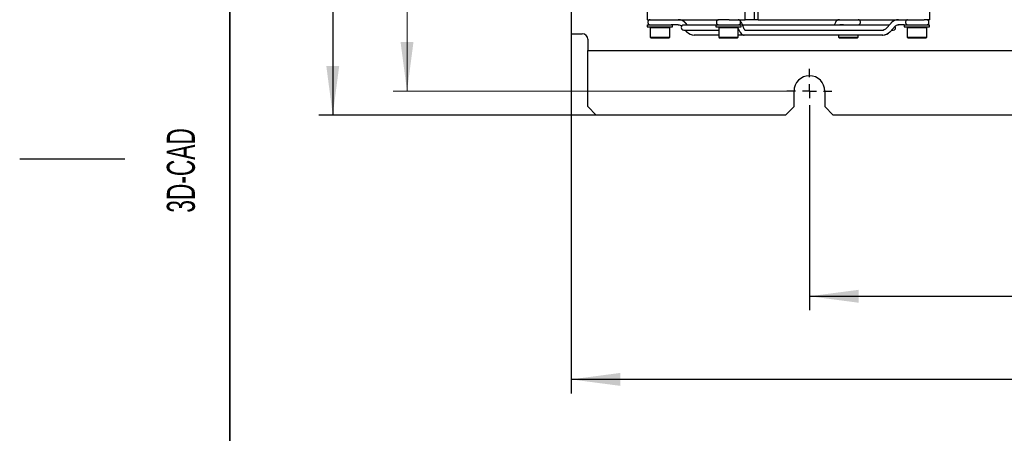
# Model space of a CAD drawing. Header units: millimetres. Extents: x 5 to 414, y 6 to 290.
# Tile 10 of 107: x 5 to 75, y 129 to 158. Entities that reach past the tile are written whole.
import ezdxf

# ---------------------------------------------------------------- set-up
doc = ezdxf.new("R2010")
doc.units = ezdxf.units.MM
doc.layers.add('SLD-0', color=7, linetype='Continuous')
doc.styles.add('SLDTEXTSTYLE0', font='TXT', dxfattribs={"width": 0.605})
doc.dimstyles.new('SLDDIMSTYLE1', dxfattribs={"dimtxt": 3.5, "dimasz": 3.5, "dimexe": 0, "dimexo": 0.0625, "dimgap": 0.875, "dimtad": 1, "dimdec": 0, "dimlfac": 5, "dimrnd": 1e-09, "dimzin": 12, "dimdsep": 46, "dimtxsty": 'SLDTEXTSTYLE0', "dimsah": 1, "dimcen": 0.09, "dimadec": 0, "dimazin": 3, "dimtfac": 1, "dimtofl": 0, "dimtmove": 0, "dimatfit": 3, "dimfxl": 1, "dimfrac": 2, "dimtolj": 1, "dimtzin": 12, "dimarcsym": 0})
doc.dimstyles.new('SLDDIMSTYLE2', dxfattribs={"dimtxt": 3.5, "dimasz": 3.5, "dimexe": 0, "dimexo": 0.0625, "dimgap": 0.875, "dimtad": 1, "dimlfac": 5, "dimrnd": 1e-09, "dimzin": 12, "dimdsep": 46, "dimtxsty": 'SLDTEXTSTYLE0', "dimsah": 1, "dimcen": 0.09, "dimadec": 0, "dimazin": 3, "dimtfac": 1, "dimtofl": 0, "dimtmove": 0, "dimatfit": 3, "dimfxl": 1, "dimfrac": 2, "dimtolj": 1, "dimtzin": 12, "dimarcsym": 0})

# ---------------------------------------------------------------- blocks, each defined once
blk = doc.blocks.new('_D_1')
at = {"color": 7, "linetype": 'Continuous', "lineweight": 0}
for p, q in [((59.73, 233.244), (31.627, 233.244)), ((32.627, 233.244), (32.627, 153.344)), ((59.73, 153.344), (31.627, 153.344))]:
    blk.add_line(p, q, dxfattribs=at)
at = {"color": 7, "linetype": 'Continuous', "lineweight": 18}
for points in [[(32.627, 233.244), (32.167, 229.744), (33.087, 229.744)], [(32.627, 153.344), (33.087, 156.844), (32.167, 156.844)]]:
    blk.add_solid(points, dxfattribs=at)
at = {"color": 7, "linetype": 'Continuous', "lineweight": 18, "insert": (28.116, 189.283), "char_height": 3.5, "attachment_point": 1, "rotation": 90, "style": 'SLDTEXTSTYLE0'}
blk.add_mtext('400', dxfattribs=at)
blk = doc.blocks.new('_D_2')
at = {"layer": 'SLD-0'}
for p, q in [((46.13, 235.644), (26.33, 235.644)), ((27.33, 235.644), (27.33, 151.644)), ((46.13, 151.644), (26.33, 151.644))]:
    blk.add_line(p, q, dxfattribs=at)
for points in [[(27.33, 235.644), (26.87, 232.144), (27.79, 232.144)], [(27.33, 151.644), (27.79, 155.144), (26.87, 155.144)]]:
    blk.add_solid(points, dxfattribs=at)
at = {"layer": 'SLD-0', "insert": (22.818, 189.633), "char_height": 3.5, "attachment_point": 1, "rotation": 90, "style": 'SLDTEXTSTYLE0'}
blk.add_mtext('420', dxfattribs=at)
blk = doc.blocks.new('_D_4')
at = {"layer": 'SLD-0'}
for p, q in [((61.33, 151.744), (61.33, 137.719)), ((141.33, 151.744), (141.33, 137.719)), ((61.33, 138.719), (141.33, 138.719))]:
    blk.add_line(p, q, dxfattribs=at)
for points in [[(61.33, 138.719), (64.83, 138.259), (64.83, 139.179)], [(141.33, 138.719), (137.83, 139.179), (137.83, 138.259)]]:
    blk.add_solid(points, dxfattribs=at)
at = {"layer": 'SLD-0', "insert": (97.319, 143.231), "char_height": 3.5, "attachment_point": 1, "style": 'SLDTEXTSTYLE0'}
blk.add_mtext('400', dxfattribs=at)
blk = doc.blocks.new('_D_5')
at = {"layer": 'SLD-0'}
for p, q in [((44.33, 157.444), (44.33, 131.791)), ((158.33, 157.444), (158.33, 131.791)), ((158.33, 132.791), (44.33, 132.791))]:
    blk.add_line(p, q, dxfattribs=at)
for points in [[(44.33, 132.791), (47.83, 132.331), (47.83, 133.251)], [(158.33, 132.791), (154.83, 133.251), (154.83, 132.331)]]:
    blk.add_solid(points, dxfattribs=at)
at = {"layer": 'SLD-0', "insert": (97.319, 137.303), "char_height": 3.5, "attachment_point": 1, "style": 'SLDTEXTSTYLE0'}
blk.add_mtext('570', dxfattribs=at)
blk = doc.blocks.new('SW_CENTERMARKSYMBOL_2')
at = {"layer": 'SLD-0', "color": 0}
for p, q in [((0, 1), (0, 1.6)), ((-1, 0), (-1.6, 0)), ((0, 0), (-0.5, 0)), ((0, 0), (0, 0.5)), ((0, 0), (0, -0.5)), ((0, 0), (0.5, 0)), ((1, 0), (1.6, 0)), ((0, -1), (0, -1.6))]:
    blk.add_line(p, q, dxfattribs=at)

msp = doc.modelspace()

# ---------------------------------------------------------------- linework, layer by layer
at = {"color": 7, "linetype": 'Continuous', "lineweight": 25}
for p, q in [((44.3296, 226.8436), (44.3296, 157.4436)), ((49.7449, 159.2436), (49.7449, 158.4436)), ((56.7397, 158.4436), (56.7397, 159.2436)), ((57.4057, 158.4436), (57.4057, 159.2436)), ((57.6794, 158.4436), (57.6794, 159.2436)), ((69.9143, 158.4436), (69.9143, 159.2436)), ((49.7811, 158.4436), (49.7449, 158.4436)), ((49.7654, 158.0836), (49.7654, 157.9236)), ((49.7654, 158.0836), (51.4644, 158.0836)), ((49.7811, 158.4436), (54.843, 158.4436)), ((49.8054, 158.2836), (49.8054, 158.2436)), ((51.5783, 158.0836), (51.4644, 158.0836)), ((51.5654, 157.9236), (51.5654, 158.0836)), ((51.9772, 158.0836), (51.5783, 158.0836)), ((54.6562, 158.0636), (52.3596, 158.0636)), ((52.6347, 158.0636), (52.5078, 158.2036)), ((54.6562, 158.0836), (54.6562, 157.9236)), ((54.6562, 158.0836), (56.4562, 158.0836)), ((54.6962, 158.2836), (54.6962, 158.2436)), ((55.612, 158.4436), (54.843, 158.4436)), ((55.612, 158.4436), (56.7397, 158.4436)), ((56.4162, 158.2436), (56.4162, 158.2836)), ((56.4562, 157.9236), (56.4562, 158.0836)), ((56.6859, 157.7699), (56.5217, 158.1584)), ((67.0245, 158.0636), (56.5618, 158.0636)), ((57.4057, 158.4436), (56.7397, 158.4436)), ((57.6794, 158.4436), (57.4057, 158.4436)), ((57.6794, 158.4436), (69.5195, 158.4436)), ((61.4296, 158.0636), (58.2296, 158.0636)), ((63.1375, 158.1584), (63.0974, 158.0636)), ((63.6914, 158.0836), (63.5054, 158.0836)), ((63.757, 158.0836), (63.6914, 158.0836)), ((63.757, 158.0836), (65.003, 158.0836)), ((64.963, 158.2436), (64.963, 158.2836)), ((65.003, 158.0636), (65.003, 158.0836)), ((67.1514, 158.2036), (66.7993, 157.8151)), ((68.064, 158.0836), (67.6651, 158.0836)), ((68.0939, 158.0836), (68.064, 158.0836)), ((68.0939, 158.0836), (68.0939, 157.9236)), ((68.0939, 158.0836), (69.8939, 158.0836)), ((68.1857, 158.2836), (68.1857, 158.2436)), ((69.9143, 158.4436), (69.5195, 158.4436)), ((69.8539, 158.2436), (69.8539, 158.2836)), ((69.8939, 157.9236), (69.8939, 158.0836)), ((44.3296, 157.4436), (45.1296, 157.4436)), ((49.7654, 157.9236), (51.5654, 157.9236)), ((50.0354, 157.9236), (49.9654, 157.8536)), ((49.9654, 157.8536), (49.9654, 157.1936)), ((49.9901, 157.8536), (49.9654, 157.8536)), ((51.3654, 157.8536), (49.9901, 157.8536)), ((51.3654, 157.8536), (51.2954, 157.9236)), ((51.3654, 157.1936), (51.3654, 157.8536)), ((52.3596, 157.7036), (54.8562, 157.7036)), ((52.4609, 157.7036), (52.5697, 157.5836)), ((54.8562, 157.3436), (53.0984, 157.3436)), ((54.6562, 157.9236), (56.4562, 157.9236)), ((54.9262, 157.9236), (54.8562, 157.8536)), ((54.8562, 157.8536), (54.8562, 157.1936)), ((56.2562, 157.8536), (54.8562, 157.8536)), ((56.2562, 157.8536), (56.1862, 157.9236)), ((56.2134, 157.9236), (56.2332, 157.8766)), ((56.2562, 157.1936), (56.2562, 157.8536)), ((56.2562, 157.8222), (56.338, 157.6288)), ((56.2562, 157.7036), (56.3063, 157.7036)), ((56.6766, 157.3436), (56.2562, 157.3436)), ((56.7129, 157.3436), (56.6766, 157.3436)), ((59.2049, 157.3436), (56.7129, 157.3436)), ((56.7225, 157.7036), (66.5758, 157.7036)), ((59.1346, 157.7036), (61.4296, 157.7036)), ((61.1996, 157.3436), (59.2049, 157.3436)), ((66.5439, 157.3436), (61.1996, 157.3436)), ((63.403, 157.3436), (63.403, 157.1936)), ((64.803, 157.1936), (64.803, 157.3436)), ((66.5608, 157.3436), (66.5439, 157.3436)), ((67.0895, 157.5836), (67.4416, 157.9721)), ((67.1983, 157.7036), (67.2996, 157.7036)), ((68.0939, 157.9236), (69.8939, 157.9236)), ((68.3639, 157.9236), (68.2939, 157.8536)), ((68.2939, 157.8536), (68.2939, 157.1936)), ((69.6939, 157.8536), (68.2939, 157.8536)), ((69.6939, 157.8536), (69.6239, 157.9236)), ((69.6939, 157.1936), (69.6939, 157.8536)), ((45.5296, 157.0436), (45.5296, 156.2436)), ((49.9654, 157.1936), (50.0354, 157.1236)), ((49.9654, 157.1936), (51.3654, 157.1936)), ((50.0576, 157.1236), (50.0354, 157.1236)), ((51.2954, 157.1236), (50.0576, 157.1236)), ((51.2954, 157.1236), (51.3654, 157.1936)), ((54.8562, 157.1936), (54.9262, 157.1236)), ((54.8562, 157.1936), (56.2562, 157.1936)), ((56.1862, 157.1236), (54.9262, 157.1236)), ((56.1862, 157.1236), (56.2562, 157.1936)), ((63.403, 157.1936), (63.473, 157.1236)), ((63.403, 157.1936), (64.803, 157.1936)), ((64.733, 157.1236), (63.473, 157.1236)), ((64.733, 157.1236), (64.803, 157.1936)), ((68.2939, 157.1936), (68.3639, 157.1236)), ((68.2939, 157.1936), (69.6939, 157.1936)), ((69.6239, 157.1236), (68.3639, 157.1236)), ((69.6239, 157.1236), (69.6939, 157.1936)), ((45.5296, 156.2436), (157.1296, 156.2436)), ((45.5296, 155.8436), (45.5296, 156.2436)), ((45.5296, 152.2436), (45.5296, 155.8436)), ((60.2296, 152.2436), (60.2296, 153.3436)), ((62.4296, 153.3436), (62.4296, 152.2436)), ((46.1296, 151.6436), (45.5296, 152.2436)), ((60.2296, 152.2436), (59.6296, 151.6436)), ((63.0296, 151.6436), (62.4296, 152.2436)), ((59.6296, 151.6436), (46.1296, 151.6436)), ((79.6296, 151.6436), (63.0296, 151.6436))]:
    msp.add_line(p, q, dxfattribs=at)
at = {"color": 7, "linetype": 'Continuous', "lineweight": 25, "flags": 128}
for points in [[(52.5078, 158.2036), (52.503, 158.2071), (52.4918, 158.2093)], [(67.1514, 158.2036), (67.1562, 158.2071), (67.1674, 158.2093)], [(52.5857, 157.5779), (52.5745, 157.5801), (52.5697, 157.5836)], [(67.0735, 157.5779), (67.0847, 157.5801), (67.0895, 157.5836)]]:
    msp.add_lwpolyline(points, dxfattribs=at)
at = {"color": 7, "linetype": 'Continuous', "lineweight": 25}
for centre, radius, start, end in [((49.9654, 158.2836), 0.16, 90, 180), ((49.9654, 158.2436), 0.16, 180, 270), ((51.9554, 157.7507), 0.693, 41.439231, 89.436735), ((51.9723, 157.7507), 0.693, 41.439231, 89.436735), ((52.3596, 157.8836), 0.18, 90, 270), ((54.8562, 158.2836), 0.16, 90, 180), ((54.8562, 158.2436), 0.16, 180, 270), ((56.2562, 158.2836), 0.16, 0, 90), ((56.2562, 158.2436), 0.16, 270, 0), ((63.4454, 158.3003), 0.1433, 90.104132, 118.272882), ((64.803, 158.2836), 0.16, 0, 90), ((64.803, 158.2436), 0.16, 270, 0), ((67.6869, 157.7507), 0.693, 90.563265, 138.560769), ((68.341, 158.2883), 0.1554, 91.836207, 181.725435), ((68.341, 158.2389), 0.1554, 178.274565, 268.163793), ((69.6939, 158.2836), 0.16, 0, 90), ((69.6939, 158.2436), 0.16, 270, 0), ((45.1296, 157.0436), 0.4, 0, 90), ((53.1052, 158.0366), 0.693, 221.439231, 269.436735), ((66.5371, 158.0366), 0.693, 270.563265, 318.560769), ((66.554, 158.0366), 0.693, 270.563265, 318.560769), ((67.2996, 157.8836), 0.18, 270, 32.565688), ((61.3296, 153.3436), 1.1, 0, 180)]:
    msp.add_arc(centre, radius, start, end, dxfattribs=at)
for points, knots in [([(51.9772, 158.0836), (51.9964, 158.0825), (52.0608, 158.0786), (52.1464, 158.0416), (52.2, 157.9893), (52.2176, 157.9721)], [0, 0, 0, 0, 0.2214645, 0.7448397, 1, 1, 1, 1]), ([(56.5217, 158.1584), (56.5083, 158.1884), (56.4774, 158.2575), (56.4312, 158.3076), (56.405, 158.336)], [0, 0, 0, 0, 0.4341777, 1, 1, 1, 1]), ([(63.4762, 158.4436), (63.4412, 158.4396), (63.3641, 158.4307), (63.2632, 158.3601), (63.1886, 158.2674), (63.1526, 158.1906), (63.1375, 158.1584)], [0, 0, 0, 0, 0.22502372, 0.4969008, 0.78907493, 1, 1, 1, 1]), ([(67.4416, 157.9721), (67.4569, 157.9873), (67.5045, 158.0343), (67.5882, 158.0761), (67.6555, 158.0815), (67.682, 158.0836)], [0, 0, 0, 0, 0.2229821, 0.6947007, 1, 1, 1, 1]), ([(56.338, 157.6288), (56.3517, 157.5992), (56.3891, 157.5189), (56.4661, 157.423), (56.5719, 157.3544), (56.6457, 157.3468), (56.6766, 157.3436)], [0, 0, 0, 0, 0.1934386, 0.5247488, 0.8005874, 1, 1, 1, 1]), ([(56.726, 157.701), (56.7267, 157.7004), (56.7286, 157.699), (56.7049, 157.7272), (56.6903, 157.7599), (56.6859, 157.7699)], [0, 0, 0, 0, 0.2741423, 0.7773128, 1, 1, 1, 1]), ([(66.5762, 157.704), (66.5766, 157.7039), (66.5775, 157.7037), (66.5838, 157.7035), (66.5951, 157.7043), (66.611, 157.7069), (66.6268, 157.711), (66.6399, 157.7147), (66.6482, 157.7169), (66.6528, 157.7178), (66.6545, 157.7179), (66.6549, 157.7179)], [0, 0, 0, 0, 0.0736487, 0.1891471, 0.3469387, 0.5085229, 0.6962844, 0.8107873, 0.8989247, 0.9712968, 1, 1, 1, 1]), ([(66.7993, 157.8151), (66.784, 157.8001), (66.7364, 157.7535), (66.674, 157.7182), (66.6286, 157.7128), (66.6239, 157.7123)], [0, 0, 0, 0, 0.2977423, 0.9276163, 1, 1, 1, 1])]:
    msp.add_open_spline(points, degree=3, knots=knots, dxfattribs=at)
at = {"layer": 'SLD-0', "lineweight": 35}
msp.add_line((20, 288.5), (20, 6), dxfattribs=at)
at = {"layer": 'SLD-0'}
msp.add_line((12.5, 148.5), (5, 148.5), dxfattribs=at)

# ---------------------------------------------------------------- block references
msp.add_blockref('SW_CENTERMARKSYMBOL_2', (61.3296, 153.3436), dxfattribs=at)

# ---------------------------------------------------------------- texts
at = {"layer": 'SLD-0', "insert": (15.4939, 144.6806), "char_height": 2, "attachment_point": 1, "rotation": 90, "style": 'SLDTEXTSTYLE0'}
msp.add_mtext('3D-CAD', dxfattribs=at)
msp.add_mtext('3D-CAD', dxfattribs=at)

# ---------------------------------------------------------------- dimensions: what is measured, and where the dimension line sits
at = {"color": 7, "linetype": 'Continuous', "lineweight": 18}
dim = msp.add_linear_dim(base=(32.6272964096, 153.3436140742), p1=(59.7296046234, 233.2436140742), p2=(59.7296046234, 153.3436140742), angle=90, dimstyle='SLDDIMSTYLE1', dxfattribs=at)
dim.commit()
dim.dimension.update_dxf_attribs({"geometry": '_D_1', "text_midpoint": (32.6272964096, 193.2936140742), "dimtype": 160})
at = {"layer": 'SLD-0'}
dim = msp.add_linear_dim(base=(27.3296, 151.6436), p1=(46.1296, 235.6436), p2=(46.1296, 151.6436), angle=90, dimstyle='SLDDIMSTYLE2', dxfattribs=at)
dim.commit()
dim.dimension.update_dxf_attribs({"geometry": '_D_2', "text_midpoint": (27.3296, 193.6436), "dimtype": 160})
for base, p1, p2, picture, middle in [((44.3296, 132.7914), (158.3296, 157.4436), (44.3296, 157.4436), '_D_5', (101.3296, 132.7914)), ((141.3296, 138.7194), (61.3296, 151.7436), (141.3296, 151.7436), '_D_4', (101.3296, 138.7194))]:
    dim = msp.add_linear_dim(base=base, p1=p1, p2=p2, dimstyle='SLDDIMSTYLE2', dxfattribs=at)
    dim.commit()
    dim.dimension.update_dxf_attribs({"geometry": picture, "text_midpoint": middle, "dimtype": 160})

doc.saveas('drawing.dxf')
